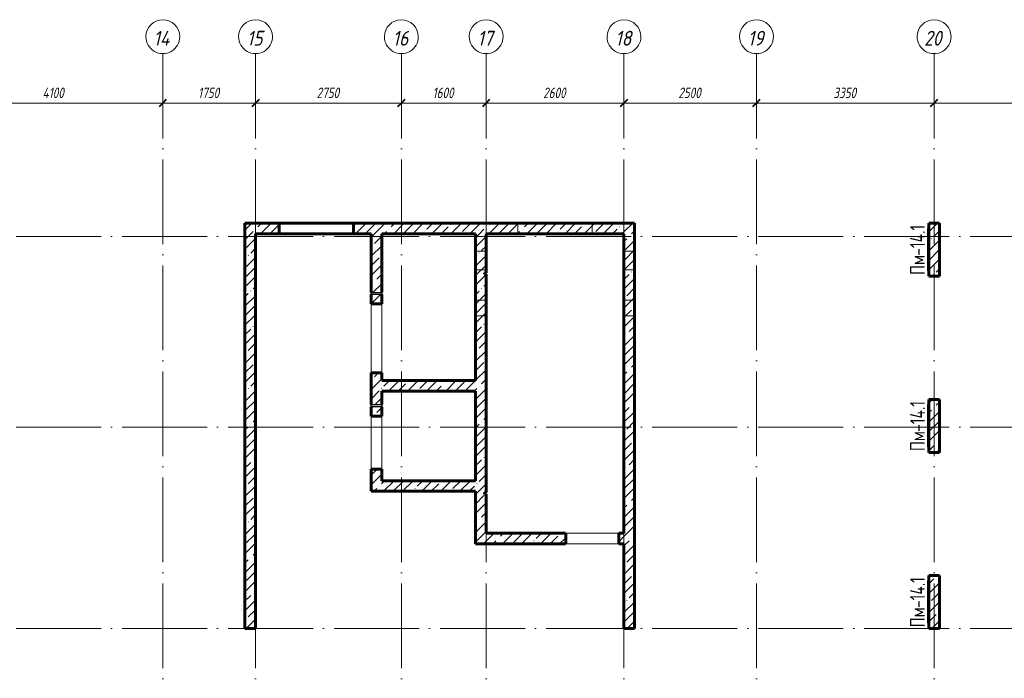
# Model space of a CAD drawing. Header units: millimetres. Extents: x 6092 to 78668, y -4371 to 43873.
# Tile 8 of 13: x 42799 to 61376, y 8060 to 20491. Entities that reach past the tile are written whole.
import ezdxf

# ---------------------------------------------------------------- set-up
doc = ezdxf.new("R2010")
doc.units = ezdxf.units.MM
doc.linetypes.add('ADSK_Линия сетки', pattern=[2000, 1600, -200, 0, -200])
doc.linetypes.add('ADSK_Невидимые', pattern=[400, 240, -160])
for name, color, linetype, lineweight in [('A-____-____-DIMS', 211, 'Continuous', 9), ('A-____-____-DIMS-80', 211, 'Continuous', 9), ('A-DETL-GENF-OTLN', 92, 'Continuous', 30), ('A-DOOR-____-OTLN', 31, 'Continuous', 18), ('A-DOOR-OPNG-OTLN', 31, 'Continuous', 18), ('A-GENM-____-OTLN', 13, 'Continuous', 18), ('A-WALL-____-HDLN', 110, 'ADSK_Невидимые', 18), ('A-WALL-____-MCUT', 113, 'Continuous', 40), ('A-WALL-____-OTLN', 113, 'Continuous', 18), ('A-WALL-____-PATT', 111, 'Continuous', 40), ('S-COLS-____-IDEN', 171, 'Continuous', 20), ('S-COLS-____-MCUT', 52, 'Continuous', 40), ('S-COLS-____-OTLN', 52, 'Continuous', 18), ('S-GRID-____-IDEN', 1, 'Continuous', 20), ('S-GRID-____-OTLN', 1, 'Continuous', 9)]:
    doc.layers.add(name, color=color, linetype=linetype, lineweight=lineweight)
doc.styles.add('GOST Common', font='GOST_Common.ttf', dxfattribs={"width": 0.8, "height": 280})
doc.styles.add('GOST Common_I', font='GOST_Common Italic.ttf', dxfattribs={"width": 0.9, "height": 280})
doc.styles.add('GOST Common_I_1', font='GOST_Common Italic.ttf', dxfattribs={"width": 0.8, "height": 200})
doc.dimstyles.new('ADSK_Округление_5мм__Узкий_', dxfattribs={"dimscale": 304.8, "dimtxt": 0.659918, "dimasz": 0.472441, "dimexe": 0.393701, "dimexo": 0.000861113, "dimgap": 0.104987, "dimtad": 1, "dimdec": 0, "dimlfac": 304.8, "dimrnd": 5, "dimdsep": 46, "dimtxsty": 'GOST Common_I_1', "dimblk1": 'OBLIQUE', "dimblk2": 'OBLIQUE', "dimsah": 1, "dimcen": 0.09, "dimdle": 0.393701, "dimazin": 0, "dimtfac": 1, "dimtdec": 4, "dimtix": 1, "dimtmove": 0, "dimatfit": 3, "dimfxl": 1, "dimtvp": 1, "dimtfill": 1, "dimtolj": 1, "dimtzin": 0, "dimlwd": 20, "dimlwe": 20, "dimarcsym": 2})
pattern_1 = [(45, (16130.72, 8588.57), (-179.6051, 179.6051), []), (45, (16310.33, 8588.57), (-179.6051, 179.6051), [317.5, -63.5, 2.682, -60.818])]

# ---------------------------------------------------------------- blocks, each defined once
blk = doc.blocks.new('ADSK_Дверь_ПроемПрямоугольный - ADSK_Дверь_ПроемПрямоугольный-1464738-КЖ1_ПЭ_ВЭ14_Маркировка_Пилоны')
at = {"layer": 'A-DOOR-OPNG-OTLN'}
for p, q in [((32200, 13825), (32200, 15125)), ((32400, 13825), (32400, 15125))]:
    blk.add_line(p, q, dxfattribs=at)
blk = doc.blocks.new('ADSK_Дверь_ПроемПрямоугольный - ADSK_Дверь_ПроемПрямоугольный-1464736-КЖ1_ПЭ_ВЭ14_Маркировка_Пилоны')
at = {"layer": 'A-DOOR-OPNG-OTLN'}
for p, q in [((32200, 12005), (32200, 13005)), ((32400, 12005), (32400, 13005))]:
    blk.add_line(p, q, dxfattribs=at)
blk = doc.blocks.new('ADSK_Дверь_ПроемПрямоугольный - ADSK_Дверь_ПроемПрямоугольный-1379078-КЖ1_ПЭ_ВЭ14_Маркировка_Пилоны')
at = {"layer": 'A-DOOR-OPNG-OTLN'}
for p, q in [((27730, 10800), (28730, 10800)), ((27730, 10600), (28730, 10600))]:
    blk.add_line(p, q, dxfattribs=at)
blk = doc.blocks.new('ADSK_ОбобщеннаяМодель_ОтверстиеКруглое_вСтене - Этаж 1_0_000-1496597-КЖ1_ПЭ_ВЭ14_Маркировка_Пилоны')
at = {"layer": 'A-DETL-GENF-OTLN'}
for p, q in [((32200, 15345), (32400, 15345)), ((32200, 15305), (32200, 15345)), ((32400, 15305), (32200, 15305)), ((32400, 15345), (32400, 15305))]:
    blk.add_line(p, q, dxfattribs=at)
blk = doc.blocks.new('Ось сетки - Круг_Ø8 мм-6408-КЖ1_ПЭ_ВЭ14_Маркировка_Пилоны')
at = {"layer": 'S-GRID-____-IDEN'}
for start, end in [(90, 270), (270, 90)]:
    blk.add_arc((6412, 0), 320, start, end, dxfattribs=at)
blk = doc.blocks.new('DIMBLOCK42-КЖ1_ПЭ_ВЭ14_Маркировка_Пилоны')
at = {"layer": 'A-____-____-DIMS-80', "lineweight": 20}
for p, q in [((41400, 18917), (41400, 19037)), ((41400, 18917), (45500, 18917)), ((41400, 18917), (41400, 18915)), ((45500, 18917), (45500, 18939)), ((45500, 18917), (45500, 18797))]:
    blk.add_line(p, q, dxfattribs=at)
at = {"layer": 'A-____-____-DIMS-80', "lineweight": 40}
for p, q in [((41400, 18917), (41472, 18989)), ((45500, 18917), (45572, 18989)), ((41400, 18917), (41328, 18845)), ((45500, 18917), (45428, 18845))]:
    blk.add_line(p, q, dxfattribs=at)
at = {"layer": 'A-____-____-DIMS-80', "color": 0, "lineweight": 20, "insert": (43232, 19210), "char_height": 200, "width": 523.65, "attachment_point": 1, "line_spacing_factor": 1.022761, "style": 'GOST Common_I_1', "bg_fill": 3, "box_fill_scale": 1.25, "bg_fill_color": 256, "bg_fill_true_color": 13158600, "bg_fill_transparency": 0}
blk.add_mtext('4100', dxfattribs=at)
blk = doc.blocks.new('_Oblique')
at = {"color": 0, "linetype": 'ByBlock', "lineweight": -2}
blk.add_line((-0.5, -0.5), (0.5, 0.5), dxfattribs=at)
blk = doc.blocks.new('DIMBLOCK43-КЖ1_ПЭ_ВЭ14_Маркировка_Пилоны')
at = {"layer": 'A-____-____-DIMS-80', "lineweight": 40}
for p, q in [((45500, 18917), (45572, 18989)), ((47250, 18917), (47322, 18989)), ((45500, 18917), (45428, 18845)), ((47250, 18917), (47178, 18845))]:
    blk.add_line(p, q, dxfattribs=at)
at = {"layer": 'A-____-____-DIMS-80', "lineweight": 20}
for p, q in [((45500, 18917), (45500, 18939)), ((45500, 18917), (47250, 18917)), ((45500, 18917), (45500, 18797)), ((47250, 18917), (47250, 18939)), ((47250, 18917), (47250, 18797))]:
    blk.add_line(p, q, dxfattribs=at)
at = {"layer": 'A-____-____-DIMS-80', "color": 0, "lineweight": 20, "insert": (46165, 19210), "char_height": 200, "width": 503.2, "attachment_point": 1, "line_spacing_factor": 1.022761, "style": 'GOST Common_I_1', "bg_fill": 3, "box_fill_scale": 1.25, "bg_fill_color": 256, "bg_fill_true_color": 13158600, "bg_fill_transparency": 0}
blk.add_mtext('1750', dxfattribs=at)
blk = doc.blocks.new('DIMBLOCK44-КЖ1_ПЭ_ВЭ14_Маркировка_Пилоны')
at = {"layer": 'A-____-____-DIMS-80', "lineweight": 40}
for p, q in [((47250, 18917), (47322, 18989)), ((50000, 18917), (50072, 18989)), ((47250, 18917), (47178, 18845)), ((50000, 18917), (49928, 18845))]:
    blk.add_line(p, q, dxfattribs=at)
at = {"layer": 'A-____-____-DIMS-80', "lineweight": 20}
for p, q in [((47250, 18917), (47250, 18939)), ((47250, 18917), (50000, 18917)), ((47250, 18917), (47250, 18797)), ((50000, 18917), (50000, 18939)), ((50000, 18917), (50000, 18797))]:
    blk.add_line(p, q, dxfattribs=at)
at = {"layer": 'A-____-____-DIMS-80', "color": 0, "lineweight": 20, "insert": (48400, 19210), "char_height": 200, "width": 540.02, "attachment_point": 1, "line_spacing_factor": 1.022761, "style": 'GOST Common_I_1', "bg_fill": 3, "box_fill_scale": 1.25, "bg_fill_color": 256, "bg_fill_true_color": 13158600, "bg_fill_transparency": 0}
blk.add_mtext('2750', dxfattribs=at)
blk = doc.blocks.new('DIMBLOCK45-КЖ1_ПЭ_ВЭ14_Маркировка_Пилоны')
at = {"layer": 'A-____-____-DIMS-80', "lineweight": 40}
for p, q in [((50000, 18917), (50072, 18989)), ((51600, 18917), (51672, 18989)), ((50000, 18917), (49928, 18845)), ((51600, 18917), (51528, 18845))]:
    blk.add_line(p, q, dxfattribs=at)
at = {"layer": 'A-____-____-DIMS-80', "lineweight": 20}
for p, q in [((50000, 18917), (50000, 18939)), ((50000, 18917), (51600, 18917)), ((50000, 18917), (50000, 18797)), ((51600, 18917), (51600, 18939)), ((51600, 18917), (51600, 18797))]:
    blk.add_line(p, q, dxfattribs=at)
at = {"layer": 'A-____-____-DIMS-80', "color": 0, "lineweight": 20, "insert": (50590, 19210), "char_height": 200, "width": 503.2, "attachment_point": 1, "line_spacing_factor": 1.022761, "style": 'GOST Common_I_1', "bg_fill": 3, "box_fill_scale": 1.25, "bg_fill_color": 256, "bg_fill_true_color": 13158600, "bg_fill_transparency": 0}
blk.add_mtext('1600', dxfattribs=at)
blk = doc.blocks.new('DIMBLOCK46-КЖ1_ПЭ_ВЭ14_Маркировка_Пилоны')
at = {"layer": 'A-____-____-DIMS-80', "lineweight": 40}
for p, q in [((51600, 18917), (51672, 18989)), ((54200, 18917), (54272, 18989)), ((51600, 18917), (51528, 18845)), ((54200, 18917), (54128, 18845))]:
    blk.add_line(p, q, dxfattribs=at)
at = {"layer": 'A-____-____-DIMS-80', "lineweight": 20}
for p, q in [((51600, 18917), (51600, 18939)), ((51600, 18917), (54200, 18917)), ((51600, 18917), (51600, 18797)), ((54200, 18917), (54200, 18939)), ((54200, 18917), (54200, 18797))]:
    blk.add_line(p, q, dxfattribs=at)
at = {"layer": 'A-____-____-DIMS-80', "color": 0, "lineweight": 20, "insert": (52675, 19210), "char_height": 200, "width": 540.02, "attachment_point": 1, "line_spacing_factor": 1.022761, "style": 'GOST Common_I_1', "bg_fill": 3, "box_fill_scale": 1.25, "bg_fill_color": 256, "bg_fill_true_color": 13158600, "bg_fill_transparency": 0}
blk.add_mtext('2600', dxfattribs=at)
blk = doc.blocks.new('DIMBLOCK47-КЖ1_ПЭ_ВЭ14_Маркировка_Пилоны')
at = {"layer": 'A-____-____-DIMS-80', "lineweight": 40}
for p, q in [((54200, 18917), (54272, 18989)), ((56700, 18917), (56772, 18989)), ((54200, 18917), (54128, 18845)), ((56700, 18917), (56628, 18845))]:
    blk.add_line(p, q, dxfattribs=at)
at = {"layer": 'A-____-____-DIMS-80', "lineweight": 20}
for p, q in [((54200, 18917), (54200, 18939)), ((54200, 18917), (56700, 18917)), ((54200, 18917), (54200, 18797)), ((56700, 18917), (56700, 18939)), ((56700, 18917), (56700, 18797))]:
    blk.add_line(p, q, dxfattribs=at)
at = {"layer": 'A-____-____-DIMS-80', "color": 0, "lineweight": 20, "insert": (55225, 19210), "char_height": 200, "width": 540.02, "attachment_point": 1, "line_spacing_factor": 1.022761, "style": 'GOST Common_I_1', "bg_fill": 3, "box_fill_scale": 1.25, "bg_fill_color": 256, "bg_fill_true_color": 13158600, "bg_fill_transparency": 0}
blk.add_mtext('2500', dxfattribs=at)
blk = doc.blocks.new('DIMBLOCK48-КЖ1_ПЭ_ВЭ14_Маркировка_Пилоны')
at = {"layer": 'A-____-____-DIMS-80', "lineweight": 40}
for p, q in [((56700, 18917), (56772, 18989)), ((60050, 18917), (60122, 18989)), ((56700, 18917), (56628, 18845)), ((60050, 18917), (59978, 18845))]:
    blk.add_line(p, q, dxfattribs=at)
at = {"layer": 'A-____-____-DIMS-80', "lineweight": 20}
for p, q in [((56700, 18917), (56700, 18939)), ((56700, 18917), (60050, 18917)), ((56700, 18917), (56700, 18797)), ((60050, 18917), (60050, 18939)), ((60050, 18917), (60050, 18797))]:
    blk.add_line(p, q, dxfattribs=at)
at = {"layer": 'A-____-____-DIMS-80', "color": 0, "lineweight": 20, "insert": (58150, 19210), "char_height": 200, "width": 540.02, "attachment_point": 1, "line_spacing_factor": 1.022761, "style": 'GOST Common_I_1', "bg_fill": 3, "box_fill_scale": 1.25, "bg_fill_color": 256, "bg_fill_true_color": 13158600, "bg_fill_transparency": 0}
blk.add_mtext('3350', dxfattribs=at)
blk = doc.blocks.new('DIMBLOCK49-КЖ1_ПЭ_ВЭ14_Маркировка_Пилоны')
at = {"layer": 'A-____-____-DIMS-80', "lineweight": 40}
for p, q in [((60050, 18917), (60122, 18989)), ((63500, 18917), (63572, 18989)), ((60050, 18917), (59978, 18845)), ((63500, 18917), (63428, 18845))]:
    blk.add_line(p, q, dxfattribs=at)
at = {"layer": 'A-____-____-DIMS-80', "lineweight": 20}
for p, q in [((60050, 18917), (60050, 18939)), ((60050, 18917), (63500, 18917)), ((60050, 18917), (60050, 18797)), ((63500, 18917), (63500, 18939)), ((63500, 18917), (63500, 18797))]:
    blk.add_line(p, q, dxfattribs=at)
at = {"layer": 'A-____-____-DIMS-80', "color": 0, "lineweight": 20, "insert": (61541, 19210), "char_height": 200, "width": 560.47, "attachment_point": 1, "line_spacing_factor": 1.022761, "style": 'GOST Common_I_1', "bg_fill": 3, "box_fill_scale": 1.25, "bg_fill_color": 256, "bg_fill_true_color": 13158600, "bg_fill_transparency": 0}
blk.add_mtext('3450', dxfattribs=at)
blk = doc.blocks.new('ADSK_Марка_НесущаяКолонна - Марка_Полка 10 мм-207763-КЖ1_ПЭ_ВЭ14_Маркировка_Пилоны')
at = {"layer": 'S-COLS-____-IDEN'}
blk.add_line((45375, 5970), (45375, 6770), dxfattribs=at)
blk = doc.blocks.new('DIMBLOCK97-КЖ1_ПЭ_ВЭ14_Маркировка_Пилоны')
at = {"layer": 'A-____-____-DIMS-80', "lineweight": 20}
for p, q in [((41400, 18917), (41400, 19037)), ((41400, 18917), (45500, 18917)), ((41400, 18917), (41400, 18915)), ((45500, 18917), (45500, 18939)), ((45500, 18917), (45500, 18797))]:
    blk.add_line(p, q, dxfattribs=at)
at = {"layer": 'A-____-____-DIMS-80', "lineweight": 40}
for p, q in [((41400, 18917), (41472, 18989)), ((45500, 18917), (45572, 18989)), ((41400, 18917), (41328, 18845)), ((45500, 18917), (45428, 18845))]:
    blk.add_line(p, q, dxfattribs=at)
at = {"layer": 'A-____-____-DIMS-80', "color": 0, "lineweight": 20, "insert": (43232, 19210), "char_height": 200, "width": 523.65, "attachment_point": 1, "line_spacing_factor": 1.022761, "style": 'GOST Common_I_1', "bg_fill": 3, "box_fill_scale": 1.25, "bg_fill_color": 256, "bg_fill_true_color": 13158600, "bg_fill_transparency": 0}
blk.add_mtext('4100', dxfattribs=at)
blk = doc.blocks.new('DIMBLOCK98-КЖ1_ПЭ_ВЭ14_Маркировка_Пилоны')
at = {"layer": 'A-____-____-DIMS-80', "lineweight": 40}
for p, q in [((45500, 18917), (45572, 18989)), ((47250, 18917), (47322, 18989)), ((45500, 18917), (45428, 18845)), ((47250, 18917), (47178, 18845))]:
    blk.add_line(p, q, dxfattribs=at)
at = {"layer": 'A-____-____-DIMS-80', "lineweight": 20}
for p, q in [((45500, 18917), (45500, 18939)), ((45500, 18917), (47250, 18917)), ((45500, 18917), (45500, 18797)), ((47250, 18917), (47250, 18939)), ((47250, 18917), (47250, 18797))]:
    blk.add_line(p, q, dxfattribs=at)
at = {"layer": 'A-____-____-DIMS-80', "color": 0, "lineweight": 20, "insert": (46165, 19210), "char_height": 200, "width": 503.2, "attachment_point": 1, "line_spacing_factor": 1.022761, "style": 'GOST Common_I_1', "bg_fill": 3, "box_fill_scale": 1.25, "bg_fill_color": 256, "bg_fill_true_color": 13158600, "bg_fill_transparency": 0}
blk.add_mtext('1750', dxfattribs=at)
blk = doc.blocks.new('DIMBLOCK99-КЖ1_ПЭ_ВЭ14_Маркировка_Пилоны')
at = {"layer": 'A-____-____-DIMS-80', "lineweight": 40}
for p, q in [((47250, 18917), (47322, 18989)), ((50000, 18917), (50072, 18989)), ((47250, 18917), (47178, 18845)), ((50000, 18917), (49928, 18845))]:
    blk.add_line(p, q, dxfattribs=at)
at = {"layer": 'A-____-____-DIMS-80', "lineweight": 20}
for p, q in [((47250, 18917), (47250, 18939)), ((47250, 18917), (50000, 18917)), ((47250, 18917), (47250, 18797)), ((50000, 18917), (50000, 18939)), ((50000, 18917), (50000, 18797))]:
    blk.add_line(p, q, dxfattribs=at)
at = {"layer": 'A-____-____-DIMS-80', "color": 0, "lineweight": 20, "insert": (48400, 19210), "char_height": 200, "width": 540.02, "attachment_point": 1, "line_spacing_factor": 1.022761, "style": 'GOST Common_I_1', "bg_fill": 3, "box_fill_scale": 1.25, "bg_fill_color": 256, "bg_fill_true_color": 13158600, "bg_fill_transparency": 0}
blk.add_mtext('2750', dxfattribs=at)
blk = doc.blocks.new('DIMBLOCK100-КЖ1_ПЭ_ВЭ14_Маркировка_Пилоны')
at = {"layer": 'A-____-____-DIMS-80', "lineweight": 40}
for p, q in [((50000, 18917), (50072, 18989)), ((51600, 18917), (51672, 18989)), ((50000, 18917), (49928, 18845)), ((51600, 18917), (51528, 18845))]:
    blk.add_line(p, q, dxfattribs=at)
at = {"layer": 'A-____-____-DIMS-80', "lineweight": 20}
for p, q in [((50000, 18917), (50000, 18939)), ((50000, 18917), (51600, 18917)), ((50000, 18917), (50000, 18797)), ((51600, 18917), (51600, 18939)), ((51600, 18917), (51600, 18797))]:
    blk.add_line(p, q, dxfattribs=at)
at = {"layer": 'A-____-____-DIMS-80', "color": 0, "lineweight": 20, "insert": (50590, 19210), "char_height": 200, "width": 503.2, "attachment_point": 1, "line_spacing_factor": 1.022761, "style": 'GOST Common_I_1', "bg_fill": 3, "box_fill_scale": 1.25, "bg_fill_color": 256, "bg_fill_true_color": 13158600, "bg_fill_transparency": 0}
blk.add_mtext('1600', dxfattribs=at)
blk = doc.blocks.new('DIMBLOCK101-КЖ1_ПЭ_ВЭ14_Маркировка_Пилоны')
at = {"layer": 'A-____-____-DIMS-80', "lineweight": 40}
for p, q in [((51600, 18917), (51672, 18989)), ((54200, 18917), (54272, 18989)), ((51600, 18917), (51528, 18845)), ((54200, 18917), (54128, 18845))]:
    blk.add_line(p, q, dxfattribs=at)
at = {"layer": 'A-____-____-DIMS-80', "lineweight": 20}
for p, q in [((51600, 18917), (51600, 18939)), ((51600, 18917), (54200, 18917)), ((51600, 18917), (51600, 18797)), ((54200, 18917), (54200, 18939)), ((54200, 18917), (54200, 18797))]:
    blk.add_line(p, q, dxfattribs=at)
at = {"layer": 'A-____-____-DIMS-80', "color": 0, "lineweight": 20, "insert": (52675, 19210), "char_height": 200, "width": 540.02, "attachment_point": 1, "line_spacing_factor": 1.022761, "style": 'GOST Common_I_1', "bg_fill": 3, "box_fill_scale": 1.25, "bg_fill_color": 256, "bg_fill_true_color": 13158600, "bg_fill_transparency": 0}
blk.add_mtext('2600', dxfattribs=at)
blk = doc.blocks.new('DIMBLOCK102-КЖ1_ПЭ_ВЭ14_Маркировка_Пилоны')
at = {"layer": 'A-____-____-DIMS-80', "lineweight": 40}
for p, q in [((54200, 18917), (54272, 18989)), ((56700, 18917), (56772, 18989)), ((54200, 18917), (54128, 18845)), ((56700, 18917), (56628, 18845))]:
    blk.add_line(p, q, dxfattribs=at)
at = {"layer": 'A-____-____-DIMS-80', "lineweight": 20}
for p, q in [((54200, 18917), (54200, 18939)), ((54200, 18917), (56700, 18917)), ((54200, 18917), (54200, 18797)), ((56700, 18917), (56700, 18939)), ((56700, 18917), (56700, 18797))]:
    blk.add_line(p, q, dxfattribs=at)
at = {"layer": 'A-____-____-DIMS-80', "color": 0, "lineweight": 20, "insert": (55225, 19210), "char_height": 200, "width": 540.02, "attachment_point": 1, "line_spacing_factor": 1.022761, "style": 'GOST Common_I_1', "bg_fill": 3, "box_fill_scale": 1.25, "bg_fill_color": 256, "bg_fill_true_color": 13158600, "bg_fill_transparency": 0}
blk.add_mtext('2500', dxfattribs=at)
blk = doc.blocks.new('DIMBLOCK103-КЖ1_ПЭ_ВЭ14_Маркировка_Пилоны')
at = {"layer": 'A-____-____-DIMS-80', "lineweight": 40}
for p, q in [((56700, 18917), (56772, 18989)), ((60050, 18917), (60122, 18989)), ((56700, 18917), (56628, 18845)), ((60050, 18917), (59978, 18845))]:
    blk.add_line(p, q, dxfattribs=at)
at = {"layer": 'A-____-____-DIMS-80', "lineweight": 20}
for p, q in [((56700, 18917), (56700, 18939)), ((56700, 18917), (60050, 18917)), ((56700, 18917), (56700, 18797)), ((60050, 18917), (60050, 18939)), ((60050, 18917), (60050, 18797))]:
    blk.add_line(p, q, dxfattribs=at)
at = {"layer": 'A-____-____-DIMS-80', "color": 0, "lineweight": 20, "insert": (58150, 19210), "char_height": 200, "width": 540.02, "attachment_point": 1, "line_spacing_factor": 1.022761, "style": 'GOST Common_I_1', "bg_fill": 3, "box_fill_scale": 1.25, "bg_fill_color": 256, "bg_fill_true_color": 13158600, "bg_fill_transparency": 0}
blk.add_mtext('3350', dxfattribs=at)
blk = doc.blocks.new('DIMBLOCK104-КЖ1_ПЭ_ВЭ14_Маркировка_Пилоны')
at = {"layer": 'A-____-____-DIMS-80', "lineweight": 40}
for p, q in [((60050, 18917), (60122, 18989)), ((63500, 18917), (63572, 18989)), ((60050, 18917), (59978, 18845)), ((63500, 18917), (63428, 18845))]:
    blk.add_line(p, q, dxfattribs=at)
at = {"layer": 'A-____-____-DIMS-80', "lineweight": 20}
for p, q in [((60050, 18917), (60050, 18939)), ((60050, 18917), (63500, 18917)), ((60050, 18917), (60050, 18797)), ((63500, 18917), (63500, 18939)), ((63500, 18917), (63500, 18797))]:
    blk.add_line(p, q, dxfattribs=at)
at = {"layer": 'A-____-____-DIMS-80', "color": 0, "lineweight": 20, "insert": (61541, 19210), "char_height": 200, "width": 560.47, "attachment_point": 1, "line_spacing_factor": 1.022761, "style": 'GOST Common_I_1', "bg_fill": 3, "box_fill_scale": 1.25, "bg_fill_color": 256, "bg_fill_true_color": 13158600, "bg_fill_transparency": 0}
blk.add_mtext('3450', dxfattribs=at)

msp = doc.modelspace()

# ---------------------------------------------------------------- hatches: boundary and pattern name
at = {"layer": 'A-WALL-____-PATT', "lineweight": 9}
h = msp.add_hatch(dxfattribs=at)
h.set_pattern_fill('FP_1', color=256, style=0, pattern_type=2)
h.set_pattern_definition(pattern_1)
h.paths.add_polyline_path([(47050, 16450.001), (47695, 16450.001), (47695, 16650.001), (47050, 16650.001)])
h.paths.add_polyline_path([(49095, 16450.001), (54200, 16450.001), (54200, 16650.001), (49095, 16650.001)])
h = msp.add_hatch(dxfattribs=at)
h.set_pattern_fill('FP_1', color=256, style=0, pattern_type=2)
h.set_pattern_definition(pattern_1)
h.paths.add_polyline_path([(54400, 9000), (54400, 16650.001), (54200, 16650.001), (54200, 9000)])
h = msp.add_hatch(dxfattribs=at)
h.set_pattern_fill('FP_1', color=256, style=0, pattern_type=2)
h.set_pattern_definition(pattern_1)
h.paths.add_polyline_path([(47250, 9000), (47250, 16450.001), (47050, 16450.001), (47050, 9000)])
h = msp.add_hatch(dxfattribs=at)
h.set_pattern_fill('FP_1', color=256, style=0, pattern_type=2)
h.set_pattern_definition(pattern_1)
h.paths.add_polyline_path([(49429.9995, 11790.001), (49629.9995, 11790.001), (49629.9995, 12005.0392), (49429.9995, 12005.0392)])
h.paths.add_polyline_path([(49629.9995, 13005.0392), (49629.9995, 13185.0392), (49429.9995, 13185.0392), (49429.9995, 13005.0392)])
h.paths.add_polyline_path([(49629.9995, 13225.0392), (49629.9995, 13825.0392), (49429.9995, 13825.0392), (49429.9995, 13225.0392), (49522.6385, 13225.0392)])
h.paths.add_polyline_path([(49629.9995, 15125.0392), (49629.9995, 15305.0392), (49429.9995, 15305.0392), (49429.9995, 15125.0392)])
h.paths.add_polyline_path([(49429.9995, 15345.0392), (49629.9995, 15345.0392), (49629.9995, 16450.001), (49429.9995, 16450.001), (49429.9995, 15984.5184)])
h = msp.add_hatch(dxfattribs=at)
h.set_pattern_fill('FP_1', color=256, style=0, pattern_type=2)
h.set_pattern_definition(pattern_1)
h.paths.add_polyline_path([(51400, 10600.0013), (51600, 10600.0013), (51600, 11535.0017), (51570, 11535.0017), (51570, 11565.0017), (51600, 11565.0017), (51600, 15685.0013), (51570, 15685.0013), (51570, 15715.0013), (51600, 15715.0013), (51600, 16450.001), (51400, 16450.001), (51400, 11590.001)])
h = msp.add_hatch(dxfattribs=at)
h.set_pattern_fill('FP_1', color=256, style=0, pattern_type=2)
h.set_pattern_definition(pattern_1)
h.paths.add_polyline_path([(49629.9995, 13480.001), (51400, 13480.001), (51400, 13680.001), (49629.9995, 13680.001)])
h = msp.add_hatch(dxfattribs=at)
h.set_pattern_fill('FP_1', color=256, style=0, pattern_type=2)
h.set_pattern_definition(pattern_1)
h.paths.add_polyline_path([(49429.9995, 11590.001), (51400, 11590.001), (51400, 11790.001), (49429.9995, 11790.001)])
h = msp.add_hatch(dxfattribs=at)
h.set_pattern_fill('FP_1', color=256, style=0, pattern_type=2)
h.set_pattern_definition(pattern_1)
h.paths.add_polyline_path([(51600, 10600.0013), (53100, 10600.0013), (53100, 10800.0013), (51600, 10800.0013)])
h.paths.add_polyline_path([(54100, 10600.0013), (54200, 10600.0013), (54200, 10800.0013), (54100, 10800.0013)])
at = {"layer": 'S-COLS-____-OTLN', "lineweight": 9}
h = msp.add_hatch(dxfattribs=at)
h.set_pattern_fill('FP_1', color=256, style=0, pattern_type=2)
h.set_pattern_definition(pattern_1)
h.paths.add_polyline_path([(60150, 15650.001), (60150, 16650.001), (59950, 16650.001), (59950, 15650.001)])
h = msp.add_hatch(dxfattribs=at)
h.set_pattern_fill('FP_1', color=256, style=0, pattern_type=2)
h.set_pattern_definition(pattern_1)
h.paths.add_polyline_path([(60150, 12325.0005), (60150, 13325.0005), (59950, 13325.0005), (59950, 12325.0005)])
h = msp.add_hatch(dxfattribs=at)
h.set_pattern_fill('FP_1', color=256, style=0, pattern_type=2)
h.set_pattern_definition(pattern_1)
h.paths.add_polyline_path([(60150, 9000), (60150, 10000), (59950, 10000), (59950, 9000)])

# ---------------------------------------------------------------- linework, layer by layer
at = {"layer": 'A-WALL-____-HDLN'}
for p, q in [((52200, 16450.001), (52200, 16650.001)), ((53600, 16650.001), (53600, 16450.001)), ((51400, 16120.001), (51600, 16120.001)), ((54200, 16120.001), (54400, 16120.001)), ((51600, 15770.001), (51400, 15770.001)), ((54400, 15770.001), (54200, 15770.001)), ((51400, 15200.001), (51600, 15200.001)), ((54200, 15200.001), (54400, 15200.001)), ((51600, 14900.001), (51400, 14900.001)), ((54400, 14900.001), (54200, 14900.001))]:
    msp.add_line(p, q, dxfattribs=at)
at = {"layer": 'A-WALL-____-MCUT', "lineweight": 60}
for p, q in [((47695, 16650.001), (47050, 16650.001)), ((47050, 16650.001), (47050, 9000)), ((47695, 16450.001), (47695, 16650.001)), ((54400, 16650.001), (49095, 16650.001)), ((49095, 16650.001), (49095, 16450.001)), ((54400, 9000), (54400, 16650.001)), ((47250, 16450.001), (47695, 16450.001)), ((47250, 9000), (47250, 16450.001)), ((49095, 16450.001), (49429.9995, 16450.001)), ((49429.9995, 16450.001), (49429.9995, 15345.0392)), ((49629.9995, 16450.001), (51400, 16450.001)), ((49629.9995, 15345.0392), (49629.9995, 16450.001)), ((51400, 16450.001), (51400, 13680.001)), ((51600, 15715.0013), (51600, 16450.001)), ((51600, 16450.001), (54200, 16450.001)), ((54200, 16450.001), (54200, 10800.0013)), ((51570, 15685.0013), (51570, 15715.0013)), ((51570, 15715.0013), (51600, 15715.0013)), ((51600, 15685.0013), (51570, 15685.0013)), ((51600, 11565.0017), (51600, 15685.0013)), ((49429.9995, 15305.0392), (49429.9995, 15125.0888)), ((49629.9995, 15125.0392), (49629.9995, 15305.0392)), ((49429.9995, 15125.0392), (49629.9995, 15125.0392)), ((49629.9995, 13825.0392), (49429.9995, 13825.0392)), ((49429.9995, 13825.0392), (49429.9995, 13225.0392)), ((49629.9995, 13680.001), (49629.9995, 13824.9896)), ((51400, 13680.001), (49629.9995, 13680.001)), ((49629.9995, 13480.001), (51400, 13480.001)), ((49629.9995, 13225.0392), (49629.9995, 13480.001)), ((51400, 13480.001), (51400, 11790.001)), ((49429.9995, 13185.0392), (49429.9995, 13005.0392)), ((49429.9995, 13005.0392), (49629.9995, 13005.0392)), ((49629.9995, 13005.0392), (49629.9995, 13185.0392)), ((49629.9995, 12005.0392), (49429.9995, 12005.0392)), ((49429.9995, 12005.0392), (49429.9995, 11590.001)), ((49629.9995, 11790.001), (49629.9995, 12004.9896)), ((51400, 11790.001), (49629.9995, 11790.001)), ((49429.9995, 11590.001), (51400, 11590.001)), ((51400, 11590.001), (51400, 10600.0013)), ((51570, 11535.0017), (51570, 11565.0017)), ((51570, 11565.0017), (51600, 11565.0017)), ((51600, 11535.0017), (51570, 11535.0017)), ((51600, 10800.0013), (51600, 11535.0017)), ((53099.9504, 10800.0013), (51600, 10800.0013)), ((53100, 10600.0013), (53100, 10800.0013)), ((54200, 10800.0013), (54100, 10800.0013)), ((54100, 10800.0013), (54100, 10600.0013)), ((51400, 10600.0013), (53099.9504, 10600.0013)), ((54100, 10600.0013), (54200, 10600.0013)), ((54200, 10600.0013), (54200, 9000)), ((47050, 9000), (47250, 9000)), ((54200, 9000), (54400, 9000))]:
    msp.add_line(p, q, dxfattribs=at)
at = {"layer": 'A-WALL-____-OTLN', "lineweight": 60}
for p, q in [((47695, 16650.001), (49094.9504, 16650.001)), ((49095, 16450.001), (47695, 16450.001))]:
    msp.add_line(p, q, dxfattribs=at)
at = {"layer": 'S-COLS-____-MCUT', "lineweight": 60}
for p, q in [((60150, 16650.001), (59950, 16650.001)), ((59950, 16650.001), (59950, 15650.001)), ((60150, 15650.001), (60150, 16650.001)), ((59950, 15650.001), (60150, 15650.001)), ((60150, 13325.0005), (59950, 13325.0005)), ((59950, 13325.0005), (59950, 12325.0005)), ((60150, 12325.0005), (60150, 13325.0005)), ((59950, 12325.0005), (60150, 12325.0005)), ((60150, 10000), (59950, 10000)), ((59950, 10000), (59950, 9000)), ((60150, 9000), (60150, 10000)), ((59950, 9000), (60150, 9000))]:
    msp.add_line(p, q, dxfattribs=at)
at = {"layer": 'S-GRID-____-OTLN', "linetype": 'ADSK_Линия сетки'}
for p, q in [((45500, 19851.1002), (45500, -3717.186)), ((47250, 19851.1002), (47250, -3717.186)), ((50000, 19851.1002), (50000, -3717.186)), ((51600, 19851.1002), (51600, -3717.186)), ((54200, 19851.1002), (54200, -3717.186)), ((56700, 19851.1002), (56700, -3717.186)), ((60050, 19851.1002), (60050, -3717.186)), ((6731.5249, 16400.001), (72652.3528, 16400.001)), ((6731.5249, 12800.001), (72652.3528, 12800.001)), ((6731.5249, 9000), (72652.3528, 9000))]:
    msp.add_line(p, q, dxfattribs=at)

# ---------------------------------------------------------------- block references
at = {"layer": 'A-DOOR-____-OTLN'}
for name, p in [('ADSK_Дверь_ПроемПрямоугольный - ADSK_Дверь_ПроемПрямоугольный-1464738-КЖ1_ПЭ_ВЭ14_Маркировка_Пилоны', (17229.9999, 0)), ('ADSK_Дверь_ПроемПрямоугольный - ADSK_Дверь_ПроемПрямоугольный-1464736-КЖ1_ПЭ_ВЭ14_Маркировка_Пилоны', (17229.9999, 0)), ('ADSK_Дверь_ПроемПрямоугольный - ADSK_Дверь_ПроемПрямоугольный-1379078-КЖ1_ПЭ_ВЭ14_Маркировка_Пилоны', (25370, 0))]:
    msp.add_blockref(name, p, dxfattribs=at)
at = {"layer": 'A-GENM-____-OTLN'}
for p in [(17229.9999, 0), (17229.9999, -2120)]:
    msp.add_blockref('ADSK_ОбобщеннаяМодель_ОтверстиеКруглое_вСтене - Этаж 1_0_000-1496597-КЖ1_ПЭ_ВЭ14_Маркировка_Пилоны', p, dxfattribs=at)
at = {"layer": 'S-COLS-____-IDEN'}
for p in [(14550, 9780.0009), (14550, 6455.0005), (14550, 3130)]:
    msp.add_blockref('ADSK_Марка_НесущаяКолонна - Марка_Полка 10 мм-207763-КЖ1_ПЭ_ВЭ14_Маркировка_Пилоны', p, dxfattribs=at)
at = {"layer": 'S-GRID-____-IDEN', "rotation": 269.9999999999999}
for p in [(45500, 26582.6251), (47250, 26582.6251), (50000, 26582.6251), (51600, 26582.6251), (54200, 26582.6251), (56700, 26582.6251), (60050, 26582.6251)]:
    msp.add_blockref('Ось сетки - Круг_Ø8 мм-6408-КЖ1_ПЭ_ВЭ14_Маркировка_Пилоны', p, dxfattribs=at)

# ---------------------------------------------------------------- texts
at = {"layer": 'S-COLS-____-IDEN', "lineweight": 9, "char_height": 280, "attachment_point": 1, "rotation": 90, "style": 'GOST Common'}
for s, insert, width in [('-14.1', (59598.0034, 16036.3518), 764.4892), ('Пм', (59598.0034, 15672.2851), 441.2488), ('-14.1', (59598.0034, 12711.3513), 764.4892), ('Пм', (59598.0034, 12347.2847), 441.2488), ('-14.1', (59598.0034, 9386.3508), 764.4892), ('Пм', (59598.0034, 9022.2841), 441.2488)]:
    msp.add_mtext(s, dxfattribs=dict(at, insert=insert, width=width))
at = {"layer": 'S-GRID-____-IDEN', "lineweight": 9, "char_height": 280, "attachment_point": 1, "style": 'GOST Common_I'}
for s, insert, width in [('14', (45324.2645, 20280.9235), 415.5948), ('15', (47086.1445, 20280.9235), 386.73405), ('16', (49836.1445, 20280.9235), 386.73405), ('17', (51436.1445, 20280.9235), 386.73405), ('18', (54036.1445, 20280.9235), 386.73405), ('19', (56536.1445, 20280.9235), 386.73405), ('20', (59862.3845, 20280.9235), 444.45555)]:
    msp.add_mtext(s, dxfattribs=dict(at, insert=insert, width=width))

# ---------------------------------------------------------------- next in the draw order: dimensions: what is measured, and where the dimension line sits
at = {"layer": 'A-____-____-DIMS', "lineweight": 20}
dim = msp.add_linear_dim(base=(45500, 18916.9373), p1=(41400, 18835.1002), p2=(45500, 19018.7607), dimstyle='ADSK_Округление_5мм__Узкий_', override={"dimpost": '<>', "dimfxl": 4104.111495}, dxfattribs=at)
dim.commit()
dim.dimension.update_dxf_attribs({"geometry": 'DIMBLOCK42-КЖ1_ПЭ_ВЭ14_Маркировка_Пилоны', "text_midpoint": (43450, 19048.9373)})

# ---------------------------------------------------------------- next in the draw order: dimensions: what is measured, and where the dimension line sits
dim = msp.add_linear_dim(base=(47250, 18916.9373), p1=(45500, 19018.7607), p2=(47250, 19018.7607), dimstyle='ADSK_Округление_5мм__Узкий_', override={"dimpost": '<>', "dimfxl": 1750}, dxfattribs=at)
dim.commit()
dim.dimension.update_dxf_attribs({"geometry": 'DIMBLOCK43-КЖ1_ПЭ_ВЭ14_Маркировка_Пилоны', "text_midpoint": (46375, 19048.9373)})

# ---------------------------------------------------------------- next in the draw order: dimensions: what is measured, and where the dimension line sits
for base, p1, p2, override, picture, middle in [((45500, 18916.9373), (41400, 18835.1002), (45500, 19018.7607), {"dimpost": '<>', "dimfxl": 4104.111495}, 'DIMBLOCK97-КЖ1_ПЭ_ВЭ14_Маркировка_Пилоны', (43450, 19048.9373)), ((50000, 18916.9373), (47250, 19018.7607), (50000, 19018.7607), {"dimpost": '<>', "dimfxl": 2750}, 'DIMBLOCK44-КЖ1_ПЭ_ВЭ14_Маркировка_Пилоны', (48625, 19048.9373))]:
    dim = msp.add_linear_dim(base=base, p1=p1, p2=p2, dimstyle='ADSK_Округление_5мм__Узкий_', override=override, dxfattribs=at)
    dim.commit()
    dim.dimension.update_dxf_attribs({"geometry": picture, "text_midpoint": middle})

# ---------------------------------------------------------------- next in the draw order: dimensions: what is measured, and where the dimension line sits
for base, p1, p2, override, picture, middle in [((47250, 18916.9373), (45500, 19018.7607), (47250, 19018.7607), {"dimpost": '<>', "dimfxl": 1750}, 'DIMBLOCK98-КЖ1_ПЭ_ВЭ14_Маркировка_Пилоны', (46375, 19048.9373)), ((51600, 18916.9373), (50000, 19018.7607), (51600, 19018.7607), {"dimpost": '<>', "dimfxl": 1600}, 'DIMBLOCK45-КЖ1_ПЭ_ВЭ14_Маркировка_Пилоны', (50800, 19050.2252))]:
    dim = msp.add_linear_dim(base=base, p1=p1, p2=p2, dimstyle='ADSK_Округление_5мм__Узкий_', override=override, dxfattribs=at)
    dim.commit()
    dim.dimension.update_dxf_attribs({"geometry": picture, "text_midpoint": middle})

# ---------------------------------------------------------------- next in the draw order: dimensions: what is measured, and where the dimension line sits
for base, p1, p2, override, picture, middle in [((50000, 18916.9373), (47250, 19018.7607), (50000, 19018.7607), {"dimpost": '<>', "dimfxl": 2750}, 'DIMBLOCK99-КЖ1_ПЭ_ВЭ14_Маркировка_Пилоны', (48625, 19048.9373)), ((54200, 18916.9373), (51600, 19018.7607), (54200, 19018.7607), {"dimpost": '<>', "dimfxl": 2600}, 'DIMBLOCK46-КЖ1_ПЭ_ВЭ14_Маркировка_Пилоны', (52900, 19050.2252))]:
    dim = msp.add_linear_dim(base=base, p1=p1, p2=p2, dimstyle='ADSK_Округление_5мм__Узкий_', override=override, dxfattribs=at)
    dim.commit()
    dim.dimension.update_dxf_attribs({"geometry": picture, "text_midpoint": middle})

# ---------------------------------------------------------------- next in the draw order: dimensions: what is measured, and where the dimension line sits
for base, p1, p2, override, picture, middle in [((51600, 18916.9373), (50000, 19018.7607), (51600, 19018.7607), {"dimpost": '<>', "dimfxl": 1600}, 'DIMBLOCK100-КЖ1_ПЭ_ВЭ14_Маркировка_Пилоны', (50800, 19050.2252)), ((56700, 18916.9373), (54200, 19018.7607), (56700, 19018.7607), {"dimpost": '<>', "dimfxl": 2500}, 'DIMBLOCK47-КЖ1_ПЭ_ВЭ14_Маркировка_Пилоны', (55450, 19050.2252))]:
    dim = msp.add_linear_dim(base=base, p1=p1, p2=p2, dimstyle='ADSK_Округление_5мм__Узкий_', override=override, dxfattribs=at)
    dim.commit()
    dim.dimension.update_dxf_attribs({"geometry": picture, "text_midpoint": middle})

# ---------------------------------------------------------------- next in the draw order: dimensions: what is measured, and where the dimension line sits
for base, p1, p2, override, picture, middle in [((54200, 18916.9373), (51600, 19018.7607), (54200, 19018.7607), {"dimpost": '<>', "dimfxl": 2600}, 'DIMBLOCK101-КЖ1_ПЭ_ВЭ14_Маркировка_Пилоны', (52900, 19050.2252)), ((60050, 18916.9373), (56700, 19018.7607), (60050, 19018.7607), {"dimpost": '<>', "dimfxl": 3350}, 'DIMBLOCK48-КЖ1_ПЭ_ВЭ14_Маркировка_Пилоны', (58375, 19048.9373))]:
    dim = msp.add_linear_dim(base=base, p1=p1, p2=p2, dimstyle='ADSK_Округление_5мм__Узкий_', override=override, dxfattribs=at)
    dim.commit()
    dim.dimension.update_dxf_attribs({"geometry": picture, "text_midpoint": middle})

# ---------------------------------------------------------------- next in the draw order: dimensions: what is measured, and where the dimension line sits
for base, p1, p2, override, picture, middle in [((56700, 18916.9373), (54200, 19018.7607), (56700, 19018.7607), {"dimpost": '<>', "dimfxl": 2500}, 'DIMBLOCK102-КЖ1_ПЭ_ВЭ14_Маркировка_Пилоны', (55450, 19050.2252)), ((63500, 18916.9373), (60050, 19018.7607), (63500, 19018.7607), {"dimpost": '<>', "dimfxl": 3450}, 'DIMBLOCK49-КЖ1_ПЭ_ВЭ14_Маркировка_Пилоны', (61775, 19048.9373))]:
    dim = msp.add_linear_dim(base=base, p1=p1, p2=p2, dimstyle='ADSK_Округление_5мм__Узкий_', override=override, dxfattribs=at)
    dim.commit()
    dim.dimension.update_dxf_attribs({"geometry": picture, "text_midpoint": middle})

# ---------------------------------------------------------------- next in the draw order: dimensions: what is measured, and where the dimension line sits
dim = msp.add_linear_dim(base=(60050, 18916.9373), p1=(56700, 19018.7607), p2=(60050, 19018.7607), dimstyle='ADSK_Округление_5мм__Узкий_', override={"dimpost": '<>', "dimfxl": 3350}, dxfattribs=at)
dim.commit()
dim.dimension.update_dxf_attribs({"geometry": 'DIMBLOCK103-КЖ1_ПЭ_ВЭ14_Маркировка_Пилоны', "text_midpoint": (58375, 19048.9373)})

# ---------------------------------------------------------------- next in the draw order: dimensions: what is measured, and where the dimension line sits
dim = msp.add_linear_dim(base=(63500, 18916.9373), p1=(60050, 19018.7607), p2=(63500, 19018.7607), dimstyle='ADSK_Округление_5мм__Узкий_', override={"dimpost": '<>', "dimfxl": 3450}, dxfattribs=at)
dim.commit()
dim.dimension.update_dxf_attribs({"geometry": 'DIMBLOCK104-КЖ1_ПЭ_ВЭ14_Маркировка_Пилоны', "text_midpoint": (61775, 19048.9373)})

doc.saveas('drawing.dxf')
